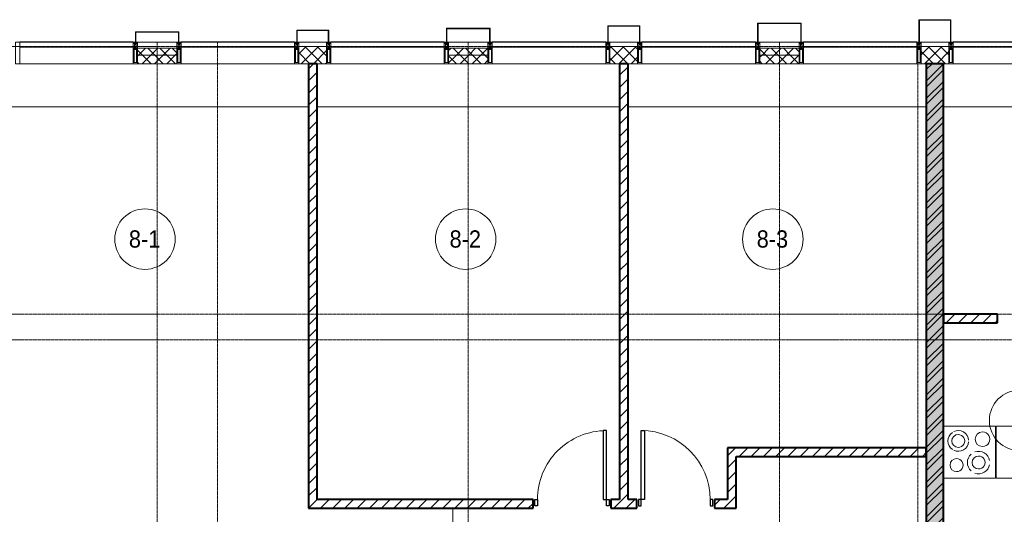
# Model space of a CAD drawing. Header units: millimetres. Extents: x 5617 to 183965, y 7718 to 172958.
# Tile 21 of 120: x 34735 to 46127, y 27680 to 33410. Entities that reach past the tile are written whole.
import ezdxf

# ---------------------------------------------------------------- set-up
doc = ezdxf.new("R2010")
doc.units = ezdxf.units.MM
doc.linetypes.add('ADSK_Линия сетки', pattern=[25, 20, -2.5, 0, -2.5])
doc.linetypes.add('Линия сетки', pattern=[25, 20, -2.5, 0, -2.5])
for name, color, linetype, lineweight in [('Двери', 7, 'Continuous', 18), ('Импосты витража', 7, 'Continuous', 18), ('Колонны', 7, 'Continuous', 18), ('Марки помещений', 7, 'Continuous', 20), ('Мебель', 7, 'Continuous', 18), ('Оси', 7, 'Continuous', 9), ('Панели витража', 7, 'Continuous', 18), ('Перекрытия', 7, 'Continuous', 18), ('Стены', 7, 'Continuous', 18), ('Стены разрез', 7, 'Continuous', 40), ('Стены штриховка', 7, 'Continuous', 40), ('Электрооборудование', 7, 'Continuous', 18), ('Элементы узлов', 7, 'Continuous', 18)]:
    doc.layers.add(name, color=color, linetype=linetype, lineweight=lineweight)
doc.styles.add('Arial_3', font='arial.ttf', dxfattribs={"width": 0.9, "height": 200})
pattern_1 = [(45, (0, 0), (-70.71068, 70.71068), [])]
pattern_2 = [(45, (0, 0), (-70.71068, 70.71068), []), (135, (0, 0), (-70.71068, -70.71068), [])]

# ---------------------------------------------------------------- blocks, each defined once
blk = doc.blocks.new('A_DOR_Door - Вн_3_Одинарная_900x2100-3312618-МКСС_К4_L05_18_600_')
at = {"layer": 'Двери', "color": 254, "lineweight": 30, "true_color": 0xcccccc}
for p, q in [((-430, 20), (-400, 20)), ((-430, -50), (-430, 20)), ((-400, 20), (-400, -50)), ((400, -50), (400, 20)), ((400, 20), (430, 20)), ((430, 20), (430, -50)), ((-400, -50), (-430, -50)), ((-400, -50), (-400, -850)), ((-360, -50), (-400, -50)), ((-400, -50), (-400, -850)), ((-360, -850), (-360, -50)), ((430, -50), (400, -50)), ((-400, -850), (-360, -850))]:
    blk.add_line(p, q, dxfattribs=at)
at = {"layer": 'Двери', "color": 254, "lineweight": 9, "true_color": 0xe5e5e5}
blk.add_arc((-400, -50), 800, 270, 0, dxfattribs=at)
blk = doc.blocks.new('A_DOR_Door - Вн_3_Одинарная_900x2100-3312825-МКСС_К4_L05_18_600_')
at = {"layer": 'Двери', "color": 254, "lineweight": 30, "true_color": 0xcccccc}
for p, q in [((-400, 50), (-400, 850)), ((-400, 850), (-360, 850)), ((-400, 50), (-400, 850)), ((-360, 850), (-360, 50)), ((-430, 50), (-430, -20)), ((-400, 50), (-430, 50)), ((-360, 50), (-400, 50)), ((-400, -20), (-400, 50)), ((430, 50), (400, 50)), ((400, 50), (400, -20)), ((430, -20), (430, 50)), ((-430, -20), (-400, -20)), ((400, -20), (430, -20))]:
    blk.add_line(p, q, dxfattribs=at)
at = {"layer": 'Двери', "color": 254, "lineweight": 9, "true_color": 0xe5e5e5}
blk.add_arc((-400, 50), 800, 360, 90, dxfattribs=at)
blk = doc.blocks.new('MR_Зона обслуживания - MR_Зона обслуживания-2638784-МКСС_К4_L05_18_600_')
at = {"layer": 'Мебель', "color": 254, "lineweight": 9, "true_color": 0xcccccc}
for p, q in [((300, 0), (-300, 0)), ((-300, 0), (-300, -590)), ((300, -590), (300, 0)), ((-300, -590), (300, -590))]:
    blk.add_line(p, q, dxfattribs=at)
blk = doc.blocks.new('MR_Варочная поверхность - Варочная поверхность-2515889-МКСС_К4_L05_18_600_')
at = {"layer": 'Электрооборудование', "color": 253, "true_color": 0xaaaaaa}
for p, q in [((300, 0), (-300, 0)), ((-300, 0), (-300, -600)), ((300, -600), (300, 0)), ((-300, -600), (300, -600))]:
    blk.add_line(p, q, dxfattribs=at)
for centre, radius, start, end in [((-150, -150), 75, 360, 180), ((130, -170), 120, 34.5177, 145.6025), ((130, -170), 75, 0, 180), ((-150, -150), 75, 180, 360), ((130, -170), 120, 154.4081, 265.5891), ((130, -170), 75, 180, 0), ((130, -170), 120, 274.4167, 25.6153), ((-120, -405), 130, 41.0875, 138.9125), ((-120, -405), 75, 0, 180), ((-120, -405), 130, 161.0875, 258.9125), ((-120, -405), 75, 180, 0), ((-120, -405), 130, 281.0875, 18.9125), ((150, -450), 85, 0, 180), ((150, -450), 85, 180, 360)]:
    blk.add_arc(centre, radius, start, end, dxfattribs=at)
blk = doc.blocks.new('135_SLK_K4_AR_rvt-1-МКСС_К4_L05_18_600_')
at = {"layer": 'Стены разрез', "lineweight": 9, "true_color": 0xcccccc}
h = blk.add_hatch(dxfattribs=at)
h.set_pattern_fill('FP_3', color=254, style=0, pattern_type=2)
h.set_pattern_definition(pattern_1)
h.paths.add_polyline_path([(88200, 27750), (88200, 32900), (88100, 32900), (88100, 27750)])
h = blk.add_hatch(dxfattribs=at)
h.set_pattern_fill('FP_3', color=254, style=0, pattern_type=2)
h.set_pattern_definition(pattern_1)
h.paths.add_polyline_path([(91800, 27850), (91800, 32900), (91700, 32900), (91700, 27850)])
h = blk.add_hatch(dxfattribs=at)
h.set_pattern_fill('FP_1', color=254, style=0, pattern_type=2)
h.set_pattern_definition([(50, (0, 0), (218.62117, -19.1268), [22.86, -251.46]), (355, (0, 0), (-42.29187, 229.2684), [18.288, -201.168]), (100.451, (18.22, -1.6), (176.33107, 210.13963), [19.428, -213.708]), (46.184, (0, 60.96), (325.29495, -50.45164), [34.29, -377.19]), (96.636, (27.1, 56.76), (284.883, 296.9127), [29.142, -320.562]), (351.184, (0, 60.96), (284.8858, 296.9107), [27.432, -301.752]), (21, (30.48, 45.72), (181.93753, -122.71832), [22.86, -251.46]), (326, (30.48, 45.72), (74.16223, 221.0262), [18.288, -201.168]), (71.451, (45.64, 35.5), (256.10035, 98.30526), [19.428, -213.708]), (37.5, (0, 0), (3.70639, 101.465895), [3.353, -195.377, 3.353, -200.863, -201.93]), (37.5, (0, 0), (3.70639, 101.465895), [-402.946, 3.353, -198.577]), (7.5, (0, 0), (80.18358, 120.21653), [3.353, -113.081, 3.353, -190.805, -76.962]), (7.5, (0, 0), (80.18358, 120.21653), [-310.591, 3.353, -73.609]), (327.5, (-67.97, 0), (162.708646, -6.87497), [3.353, -72.847, 3.353, -234.391, -315.468]), (327.5, (-67.97, 0), (162.708646, -6.87497), [-313.944, 3.353, -312.115]), (317.5, (-98.45, 0), (177.75468, 30.51183), [3.353, -95.707, 3.353, -154.534, -224.028]), (317.5, (-98.45, 0), (177.75468, 30.51183), [-256.946, 3.353, -220.675])])
h.paths.add_polyline_path([(95250, 25850), (95450, 25850), (95450, 32900), (95250, 32900), (95250, 26544)])
h = blk.add_hatch(dxfattribs=at)
h.set_pattern_fill('FP_2', color=254, style=0, pattern_type=2)
h.set_pattern_definition([(45, (0, 0), (-101.02788, 101.02788), []), (45, (67.35, 0), (-101.02788, 101.02788), [])])
h.paths.add_polyline_path([(95250, 25850), (95450, 25850), (95450, 32900), (95250, 32900), (95250, 26544)])
h = blk.add_hatch(dxfattribs=at)
h.set_pattern_fill('FP_3', color=254, style=0, pattern_type=2)
h.set_pattern_definition(pattern_1)
h.paths.add_polyline_path([(96975, 29900), (97600, 29900), (97600, 30000), (96975, 30000)])
h.paths.add_polyline_path([(96075, 29900), (96075, 30000), (95450, 30000), (95450, 29900)])
h = blk.add_hatch(dxfattribs=at)
h.set_pattern_fill('FP_3', color=254, style=0, pattern_type=2)
h.set_pattern_definition(pattern_1)
h.paths.add_polyline_path([(95250, 28350), (95250, 28450), (92950, 28450), (92950, 28350), (94900, 28350)])
h = blk.add_hatch(dxfattribs=at)
h.set_pattern_fill('FP_3', color=254, style=0, pattern_type=2)
h.set_pattern_definition(pattern_1)
h.paths.add_polyline_path([(93050, 27850), (93050, 28350), (92950, 28350), (92950, 27850)])
h = blk.add_hatch(dxfattribs=at)
h.set_pattern_fill('FP_3', color=254, style=0, pattern_type=2)
h.set_pattern_definition(pattern_1)
h.paths.add_polyline_path([(92800, 27750), (93050, 27750), (93050, 27850), (92800, 27850)])
h.paths.add_polyline_path([(91900, 27750), (91900, 27850), (91600, 27850), (91600, 27750)])
h.paths.add_polyline_path([(90700, 27750), (90700, 27850), (88200, 27850), (88200, 27750)])
at = {"layer": 'Перекрытия', "color": 254, "true_color": 0xcccccc}
for p, q in [((88100, 32400), (84350, 32400)), ((91700, 32400), (88200, 32400)), ((95250, 32400), (91800, 32400)), ((97500, 32400), (95450, 32400))]:
    blk.add_line(p, q, dxfattribs=at)
at = {"layer": 'Стены', "color": 254, "true_color": 0xcccccc}
for p, q in [((89770, 26550), (89770, 27750)), ((89771, 27750), (89771, 26550))]:
    blk.add_line(p, q, dxfattribs=at)
at = {"layer": 'Стены разрез', "color": 254, "true_color": 0xcccccc}
for p, q in [((88200, 32900), (88100, 32900)), ((88100, 32900), (88100, 27750)), ((88200, 27850), (88200, 32900)), ((91800, 32900), (91700, 32900)), ((91700, 32900), (91700, 27850)), ((91800, 27850), (91800, 32900)), ((95250, 32900), (95250, 25850)), ((95450, 32900), (95250, 32900)), ((95450, 25850), (95450, 32900)), ((96075, 30000), (95450, 30000)), ((95450, 30000), (95450, 29900)), ((96075, 29900), (96075, 30000)), ((95450, 29900), (96075, 29900)), ((95250, 28450), (92950, 28450)), ((92950, 28450), (92950, 28350)), ((95250, 28350), (95250, 28450)), ((92950, 28350), (92950, 27850)), ((93050, 27850), (93050, 28350)), ((93050, 28350), (95250, 28350)), ((90700, 27850), (88200, 27850)), ((90700, 27750), (90700, 27850)), ((91700, 27850), (91600, 27850)), ((91600, 27850), (91600, 27750)), ((91900, 27850), (91800, 27850)), ((91900, 27750), (91900, 27850)), ((92950, 27850), (92800, 27850)), ((92800, 27850), (92800, 27750)), ((93050, 27750), (93050, 27850)), ((88100, 27750), (88200, 27750)), ((88200, 27750), (90700, 27750)), ((91600, 27750), (91900, 27750)), ((92800, 27750), (93050, 27750))]:
    blk.add_line(p, q, dxfattribs=at)
at = {"layer": 'Двери', "color": 254, "lineweight": 18, "true_color": 0xcccccc, "rotation": 180}
blk.add_blockref('A_DOR_Door - Вн_3_Одинарная_900x2100-3312618-МКСС_К4_L05_18_600_', (91150, 27800), dxfattribs=at)
at = {"layer": 'Двери', "color": 254, "lineweight": 18, "true_color": 0xcccccc}
blk.add_blockref('A_DOR_Door - Вн_3_Одинарная_900x2100-3312825-МКСС_К4_L05_18_600_', (92350, 27800), dxfattribs=at)
at = {"layer": 'Мебель', "color": 254, "lineweight": 18, "true_color": 0xcccccc, "rotation": 89.99999999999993}
blk.add_blockref('MR_Зона обслуживания - MR_Зона обслуживания-2638784-МКСС_К4_L05_18_600_', (96060, 28400), dxfattribs=at)
at = {"layer": 'Электрооборудование', "color": 253, "lineweight": 18, "true_color": 0xaaaaaa, "rotation": 89.99999999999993}
blk.add_blockref('MR_Варочная поверхность - Варочная поверхность-2515889-МКСС_К4_L05_18_600_', (95450, 28400), dxfattribs=at)
blk = doc.blocks.new('System Panel - A_PAN_Glass-7511681-МКСС_К4_L05_18_600_')
at = {"layer": 'Панели витража', "color": 254, "lineweight": 5, "true_color": 0xcccccc}
for p, q in [((656.25, 0), (-656.25, 0)), ((-656.25, 0), (-656.25, -55)), ((656.25, -55), (656.25, 0)), ((-656.25, -55), (656.25, -55))]:
    blk.add_line(p, q, dxfattribs=at)
blk = doc.blocks.new('Rectangular Mullion - R_InvisibleFrame_50Wx250H-7197024-МКСС_К4_L05_18_600_')
at = {"layer": 'Импосты витража', "color": 254, "lineweight": 5, "true_color": 0xcccccc}
for p, q in [((134740, 33090), (133427.5, 33090)), ((134740, 32900), (133427.5, 32900))]:
    blk.add_line(p, q, dxfattribs=at)
blk = doc.blocks.new('Rectangular Mullion - 50Wx250H-2623690-МКСС_К4_L05_18_600_')
at = {"layer": 'Элементы узлов', "color": 254, "lineweight": 5, "true_color": 0xcccccc}
for p, q in [((-25, 65), (-25, 250)), ((-25, 250), (0, 250)), ((-23, 237), (0, 237)), ((-23, 237), (-23, 74)), ((-15, 84), (-15, 237)), ((25, 250), (0, 250)), ((23, 237), (0, 237)), ((15, 84), (15, 237)), ((23, 237), (23, 74)), ((25, 65), (25, 250)), ((-14, 65), (-25, 65)), ((-24, 15), (-25, 14)), ((-25, 0), (-25, 14)), ((-22, 17), (-24, 17)), ((-24, 17), (-24, 15)), ((-23, 11), (-24, 15)), ((-23, 11), (-24, 10)), ((-24, 1), (-24, 10)), ((-24, 1), (-12, 1)), ((0, 84), (-23, 84)), ((-1, 74), (-23, 74)), ((-23, 10), (-22, 8)), ((-22, 17), (-22, 16)), ((-22, 16), (-21, 16)), ((-22, 8), (-22, 4)), ((-21, 4), (-22, 4)), ((-19, 18), (-21, 16)), ((-21, 4), (-21, 6)), ((-21, 6), (-14, 6)), ((-18, 17), (-19, 18)), ((-7, 17), (-18, 17)), ((-14, 71), (-14, 65)), ((-10, 71), (-14, 71)), ((-14, 6), (-14, 4)), ((-13, 4), (-14, 4)), ((-13, 8), (-11, 11)), ((-13, 8), (-12, 7)), ((-13, 4), (-12, 7)), ((-12, 9), (-12, 15)), ((-12, 15), (0, 15)), ((-12, 1), (-12, 7)), ((-10, 11), (-11, 11)), ((-10, 53), (-10, 71)), ((-9, 53), (-10, 53)), ((-10, 53), (-10, 17)), ((-10, 17), (-8, 17)), ((-10, 1), (-10, 11)), ((-5, 1), (-10, 1)), ((-9, 53), (-7, 55)), ((-9, 18), (-9, 23)), ((-8, 18), (-9, 18)), ((-9, 23), (-2, 30)), ((-8, 17), (-8, 18)), ((-7, 65), (-6, 67)), ((-7, 65), (-7, 55)), ((-7, 18), (-7, 17)), ((-3, 18), (-7, 18)), ((-4, 67), (-6, 67)), ((0, 8), (-5, 8)), ((-5, 1), (-5, 8)), ((-4, 67), (-3, 65)), ((-3, 65), (-3, 55)), ((-1, 53), (-3, 55)), ((-3, 18), (-3, 17)), ((-3, 17), (0, 17)), ((-2, 30), (0, 30)), ((0, 53), (-1, 53)), ((0, 84), (23, 84)), ((0, 53), (1, 53)), ((2, 30), (0, 30)), ((3, 17), (0, 17)), ((0, 15), (0, 17)), ((0, 15), (0, 17)), ((12, 15), (0, 15)), ((0, 0), (0, 8)), ((0, 8), (5, 8)), ((0, 0), (0, 8)), ((1, 74), (23, 74)), ((1, 53), (3, 55)), ((8, 23), (2, 30)), ((4, 67), (3, 65)), ((3, 65), (3, 55)), ((3, 18), (3, 17)), ((3, 18), (7, 18)), ((4, 67), (6, 67)), ((5, 1), (5, 8)), ((5, 1), (10, 1)), ((7, 65), (6, 67)), ((7, 65), (7, 55)), ((9, 53), (7, 55)), ((7, 18), (7, 17)), ((7, 17), (18, 17)), ((8, 18), (8, 18)), ((8, 17), (8, 18)), ((10, 17), (8, 17)), ((9, 53), (10, 53)), ((8, 18), (8, 23)), ((10, 71), (14, 71)), ((10, 53), (10, 71)), ((10, 53), (10, 17)), ((10, 11), (11, 11)), ((10, 1), (10, 11)), ((13, 8), (11, 11)), ((12, 9), (12, 15)), ((13, 8), (12, 7)), ((13, 4), (12, 7)), ((12, 1), (12, 7)), ((24, 1), (12, 1)), ((13, 4), (14, 4)), ((14, 71), (14, 65)), ((14, 65), (25, 65)), ((21, 6), (14, 6)), ((14, 6), (14, 4)), ((18, 17), (19, 18)), ((19, 18), (21, 16)), ((22, 16), (21, 16)), ((21, 4), (21, 6)), ((21, 4), (22, 4)), ((22, 17), (22, 16)), ((22, 17), (24, 17)), ((23, 10), (22, 8)), ((22, 8), (22, 4)), ((23, 11), (24, 15)), ((23, 11), (24, 10)), ((24, 17), (24, 15)), ((24, 15), (25, 14)), ((24, 1), (24, 10)), ((25, 0), (25, 14)), ((-25, 0), (0, 0)), ((25, 0), (0, 0))]:
    blk.add_line(p, q, dxfattribs=at)
for centre, start, end in [((-1, 73), 360, 90), ((1, 73), 90, 180)]:
    blk.add_arc(centre, 0.5, start, end, dxfattribs=at)
blk = doc.blocks.new('Rectangular Mullion - R_StandardFrame_50Wx250H-V63-МКСС_К4_L05_18_600_')
at = {"layer": 'Импосты витража', "color": 254, "lineweight": 5, "true_color": 0xcccccc}
for p, q in [((-25, 0), (-25, 250)), ((-25, 250), (25, 250)), ((25, 250), (25, 0)), ((0, 0), (-25, 0)), ((25, 0), (5, 0))]:
    blk.add_line(p, q, dxfattribs=at)
blk = doc.blocks.new('Rectangular Mullion - R_StandardFrame_50Wx250H-V62-МКСС_К4_L05_18_600_')
at = {"layer": 'Импосты витража', "color": 254, "lineweight": 5, "true_color": 0xcccccc}
for p, q in [((-25, 0), (-25, 250)), ((-25, 250), (25, 250)), ((25, 250), (25, 0)), ((-5, 0), (-25, 0)), ((25, 0), (0, 0))]:
    blk.add_line(p, q, dxfattribs=at)
blk = doc.blocks.new('Rectangular Mullion - R_StandardFrame_50Wx250H-7197023-МКСС_К4_L05_18_600_')
at = {"layer": 'Импосты витража', "color": 254, "lineweight": 5, "true_color": 0xcccccc}
blk.add_line((86577.5, 33150), (86122.5, 33150), dxfattribs=at)
blk = doc.blocks.new('Rectangular Mullion - R_StandardFrame_50Wx250H-7511673-МКСС_К4_L05_18_600_')
at = {"layer": 'Импосты витража', "color": 254, "lineweight": 5, "true_color": 0xcccccc}
for p, q in [((-25, 0), (-25, 250)), ((-25, 250), (25, 250)), ((25, 250), (25, 0)), ((25, 0), (-25, 0))]:
    blk.add_line(p, q, dxfattribs=at)
blk = doc.blocks.new('Rectangular Mullion - R_StandardFrame_50Wx250H-7511671-МКСС_К4_L05_18_600_')
at = {"layer": 'Импосты витража', "color": 254, "lineweight": 5, "true_color": 0xcccccc}
for p, q in [((-25, 0), (-25, 250)), ((-25, 250), (25, 250)), ((25, 250), (25, 0)), ((25, 0), (-25, 0))]:
    blk.add_line(p, q, dxfattribs=at)
blk = doc.blocks.new('System Panel - A_PAN_Glass-7512919-МКСС_К4_L05_18_600_')
at = {"layer": 'Панели витража', "color": 254, "lineweight": 5, "true_color": 0xcccccc}
for p, q in [((656.25, 0), (-656.25, 0)), ((-656.25, 0), (-656.25, -55)), ((656.25, -55), (656.25, 0)), ((-656.25, -55), (656.25, -55))]:
    blk.add_line(p, q, dxfattribs=at)
blk = doc.blocks.new('Rectangular Mullion - R_StandardFrame_50Wx250H-V72-МКСС_К4_L05_18_600_')
at = {"layer": 'Импосты витража', "color": 254, "lineweight": 5, "true_color": 0xcccccc}
for p, q in [((-25, 0), (-25, 250)), ((-25, 250), (25, 250)), ((25, 250), (25, 0)), ((-5, 0), (-25, 0)), ((25, 0), (0, 0))]:
    blk.add_line(p, q, dxfattribs=at)
blk = doc.blocks.new('A_SLK_PAN_Type1 - Прямой тип панели-6538020-МКСС_К4_L05_18_600_')
at = {"layer": 'Колонны', "color": 254, "lineweight": 5, "true_color": 0xcccccc}
for p, q in [((-247.5, 0), (-252.5, 0)), ((-252.5, 0), (-252.5, -220)), ((-247.5, -215), (-247.5, 0)), ((227.5, 0), (-227.5, 0)), ((247.5, 0), (247.5, -215)), ((252.5, 0), (247.5, 0)), ((252.5, -220), (252.5, 0)), ((-252.5, -220), (252.5, -220)), ((247.5, -215), (-247.5, -215))]:
    blk.add_line(p, q, dxfattribs=at)
blk = doc.blocks.new('A_SLK_PAN_Type1 - Прямой тип панели-6538021-МКСС_К4_L05_18_600_')
at = {"layer": 'Колонны', "color": 254, "lineweight": 5, "true_color": 0xcccccc}
for p, q in [((-180, 0), (-185, 0)), ((-185, 0), (-185, -260)), ((-180, -255), (-180, 0)), ((160, 0), (-160, 0)), ((180, 0), (180, -255)), ((185, 0), (180, 0)), ((185, -260), (185, 0)), ((-185, -260), (185, -260)), ((180, -255), (-180, -255))]:
    blk.add_line(p, q, dxfattribs=at)
blk = doc.blocks.new('A_SLK_PAN_Type1 - Прямой тип панели-6538022-МКСС_К4_L05_18_600_')
at = {"layer": 'Колонны', "color": 254, "lineweight": 5, "true_color": 0xcccccc}
for p, q in [((-247.5, 0), (-252.5, 0)), ((-252.5, 0), (-252.5, -160)), ((-247.5, -155), (-247.5, 0)), ((227.5, 0), (-227.5, 0)), ((247.5, 0), (247.5, -155)), ((252.5, 0), (247.5, 0)), ((252.5, -160), (252.5, 0)), ((-252.5, -160), (252.5, -160)), ((247.5, -155), (-247.5, -155))]:
    blk.add_line(p, q, dxfattribs=at)
blk = doc.blocks.new('A_SLK_PAN_Type1 - Прямой тип панели-6537999-МКСС_К4_L05_18_600_')
at = {"layer": 'Колонны', "color": 254, "lineweight": 5, "true_color": 0xcccccc}
for p, q in [((-180, 0), (-185, 0)), ((-185, 0), (-185, -190)), ((-180, -185), (-180, 0)), ((160, 0), (-160, 0)), ((180, 0), (180, -185)), ((185, 0), (180, 0)), ((185, -190), (185, 0)), ((-185, -190), (185, -190)), ((180, -185), (-180, -185))]:
    blk.add_line(p, q, dxfattribs=at)
blk = doc.blocks.new('A_SLK_PAN_Type1 - Прямой тип панели-6538024-МКСС_К4_L05_18_600_')
at = {"layer": 'Колонны', "color": 254, "lineweight": 5, "true_color": 0xcccccc}
for p, q in [((-180, 0), (-185, 0)), ((-185, 0), (-185, -140)), ((-180, -135), (-180, 0)), ((160, 0), (-160, 0)), ((180, 0), (180, -135)), ((185, 0), (180, 0)), ((185, -140), (185, 0)), ((-185, -140), (185, -140)), ((180, -135), (-180, -135))]:
    blk.add_line(p, q, dxfattribs=at)
blk = doc.blocks.new('A_PAN_VentilationGrill - Горизонтальные_Стекло-7590673-МКСС_К4_L05_18_600_')
at = {"layer": 'Панели витража', "lineweight": 5, "true_color": 0xcccccc}
h = blk.add_hatch(dxfattribs=at)
h.set_pattern_fill('FP_11', color=254, style=0, pattern_type=2)
h.set_pattern_definition([(45, (-85416.25, -33150), (-106.06602, 106.06602), [])])
h.paths.add_polyline_path([(656.25, -60), (656.25, -55), (-656.25, -55), (-656.25, -60)])
h.paths.add_polyline_path([(656.25, 0), (656.25, 3), (-656.25, 3), (-656.25, 0)])
at = {"layer": 'Панели витража', "color": 254, "lineweight": 5, "true_color": 0xcccccc}
for p, q in [((-656.25, 3), (656.25, 3)), ((-656.25, 0), (-656.25, 3)), ((656.25, 3), (656.25, 0))]:
    blk.add_line(p, q, dxfattribs=at)
blk = doc.blocks.new('A_PAN_VentilationGrill - Горизонтальные_Стекло-V74-МКСС_К4_L05_18_600_')
at = {"layer": 'Панели витража', "lineweight": 5, "true_color": 0xcccccc}
h = blk.add_hatch(dxfattribs=at)
h.set_pattern_fill('FP_12', color=254, style=0, pattern_type=2)
h.set_pattern_definition([(45, (-87283.75, -33150), (-106.06602, 106.06602), [])])
h.paths.add_polyline_path([(656, -60), (656, -55), (-656, -55), (-656, -60), (564, -60)])
h.paths.add_polyline_path([(564, 0), (656, 0), (656, 3), (-656, 3), (-656, 0)])
at = {"layer": 'Панели витража', "color": 254, "lineweight": 5, "true_color": 0xcccccc}
for p, q in [((-656, 3), (656, 3)), ((-656, 0), (-656, 3)), ((656, 3), (656, 0))]:
    blk.add_line(p, q, dxfattribs=at)
blk = doc.blocks.new('A_PAN_VentilationGrill - Горизонтальные_Стекло-V75-МКСС_К4_L05_18_600_')
at = {"layer": 'Панели витража', "lineweight": 5, "true_color": 0xcccccc}
h = blk.add_hatch(dxfattribs=at)
h.set_pattern_fill('FP_13', color=254, style=0, pattern_type=2)
h.set_pattern_definition([(45, (-89016.25, -33150), (-106.06602, 106.06602), [])])
h.paths.add_polyline_path([(656, -60), (656, -55), (-656, -55), (-656, -60), (595, -60)])
h.paths.add_polyline_path([(-656, 0), (656, 0), (656, 3), (-656, 3)])
at = {"layer": 'Панели витража', "color": 254, "lineweight": 5, "true_color": 0xcccccc}
for p, q in [((-656, 3), (656, 3)), ((-656, 0), (-656, 3)), ((656, 3), (656, 0))]:
    blk.add_line(p, q, dxfattribs=at)
blk = doc.blocks.new('A_PAN_VentilationGrill - Горизонтальные_Стекло-V76-МКСС_К4_L05_18_600_')
at = {"layer": 'Панели витража', "lineweight": 5, "true_color": 0xcccccc}
h = blk.add_hatch(dxfattribs=at)
h.set_pattern_fill('FP_14', color=254, style=0, pattern_type=2)
h.set_pattern_definition([(45, (-90883.75, -33150), (-106.06602, 106.06602), [])])
h.paths.add_polyline_path([(656, -60), (656, -55), (-656, -55), (-656, -60), (490, -60)])
h.paths.add_polyline_path([(-656, 0), (656, 0), (656, 3), (-656, 3)])
at = {"layer": 'Панели витража', "color": 254, "lineweight": 5, "true_color": 0xcccccc}
for p, q in [((-656, 3), (656, 3)), ((-656, 0), (-656, 3)), ((656, 3), (656, 0))]:
    blk.add_line(p, q, dxfattribs=at)
blk = doc.blocks.new('A_PAN_VentilationGrill - Горизонтальные_Стекло-V77-МКСС_К4_L05_18_600_')
at = {"layer": 'Панели витража', "lineweight": 5, "true_color": 0xcccccc}
h = blk.add_hatch(dxfattribs=at)
h.set_pattern_fill('FP_15', color=254, style=0, pattern_type=2)
h.set_pattern_definition([(45, (-92616.25, -33150), (-106.06602, 106.06602), [])])
h.paths.add_polyline_path([(656, -60), (656, -55), (-656, -55), (-656, -60), (521, -60)])
h.paths.add_polyline_path([(-656, 0), (656, 0), (656, 3), (-656, 3)])
at = {"layer": 'Панели витража', "color": 254, "lineweight": 5, "true_color": 0xcccccc}
for p, q in [((-656, 3), (656, 3)), ((-656, 0), (-656, 3)), ((656, 3), (656, 0))]:
    blk.add_line(p, q, dxfattribs=at)
blk = doc.blocks.new('A_PAN_VentilationGrill - Горизонтальные_Стекло-V78-МКСС_К4_L05_18_600_')
at = {"layer": 'Панели витража', "lineweight": 5, "true_color": 0xcccccc}
h = blk.add_hatch(dxfattribs=at)
h.set_pattern_fill('FP_16', color=254, style=0, pattern_type=2)
h.set_pattern_definition([(45, (-94483.75, -33150), (-106.06602, 106.06602), [])])
h.paths.add_polyline_path([(656, -60), (656, -55), (-656, -55), (-656, -60), (416, -60)])
h.paths.add_polyline_path([(-656, 0), (656, 0), (656, 3), (-656, 3)])
at = {"layer": 'Панели витража', "color": 254, "lineweight": 5, "true_color": 0xcccccc}
for p, q in [((-656, 3), (656, 3)), ((-656, 0), (-656, 3)), ((656, 3), (656, 0))]:
    blk.add_line(p, q, dxfattribs=at)
blk = doc.blocks.new('A_PAN_VentilationGrill - Горизонтальные_Стекло-V79-МКСС_К4_L05_18_600_')
at = {"layer": 'Панели витража', "lineweight": 5, "true_color": 0xcccccc}
h = blk.add_hatch(dxfattribs=at)
h.set_pattern_fill('FP_17', color=254, style=0, pattern_type=2)
h.set_pattern_definition([(45, (-96216.25, -33150), (-106.06602, 106.06602), [])])
h.paths.add_polyline_path([(656, -60), (656, -55), (-656, -55), (-656, -60), (446, -60)])
h.paths.add_polyline_path([(-656, 0), (656, 0), (656, 3), (-656, 3)])
at = {"layer": 'Панели витража', "color": 254, "lineweight": 5, "true_color": 0xcccccc}
for p, q in [((-656, 3), (656, 3)), ((-656, 0), (-656, 3)), ((656, 3), (656, 0))]:
    blk.add_line(p, q, dxfattribs=at)
blk = doc.blocks.new('135_SLK_K4_AR_FCD_rvt-1-МКСС_К4_L05_18_600_')
at = {"layer": 'Стены разрез', "lineweight": 5, "true_color": 0xcccccc}
h = blk.add_hatch(dxfattribs=at)
h.set_pattern_fill('FP_4', color=254, style=0, pattern_type=2)
h.set_pattern_definition(pattern_2)
h.paths.add_polyline_path([(86578, 33000), (86578, 33080), (86123, 33080), (86123, 33000)])
h = blk.add_hatch(dxfattribs=at)
h.set_pattern_fill('FP_4', color=254, style=0, pattern_type=2)
h.set_pattern_definition(pattern_2)
h.paths.add_polyline_path([(88310, 32900), (88310, 33100), (87990, 33100), (87990, 32900), (88289, 32900)])
h = blk.add_hatch(dxfattribs=at)
h.set_pattern_fill('FP_4', color=254, style=0, pattern_type=2)
h.set_pattern_definition(pattern_2)
h.paths.add_polyline_path([(90178, 33000), (90178, 33080), (89723, 33080), (89723, 33000), (90052, 33000)])
h = blk.add_hatch(dxfattribs=at)
h.set_pattern_fill('FP_4', color=254, style=0, pattern_type=2)
h.set_pattern_definition(pattern_2)
h.paths.add_polyline_path([(91910, 32900), (91910, 33100), (91590, 33100), (91590, 32900), (91815, 32900)])
h = blk.add_hatch(dxfattribs=at)
h.set_pattern_fill('FP_4', color=254, style=0, pattern_type=2)
h.set_pattern_definition(pattern_2)
h.paths.add_polyline_path([(93323, 33000), (93778, 33000), (93778, 33080), (93323, 33080)])
h = blk.add_hatch(dxfattribs=at)
h.set_pattern_fill('FP_4', color=254, style=0, pattern_type=2)
h.set_pattern_definition(pattern_2)
h.paths.add_polyline_path([(95510, 32900), (95510, 33100), (95190, 33100), (95190, 32900), (95340, 32900)])
h = blk.add_hatch(dxfattribs=at)
h.set_pattern_fill('FP_4', color=254, style=0, pattern_type=2)
h.set_pattern_definition(pattern_2)
h.paths.add_polyline_path([(86578, 32900), (86578, 33000), (86123, 33000), (86123, 32900)])
h = blk.add_hatch(dxfattribs=at)
h.set_pattern_fill('FP_4', color=254, style=0, pattern_type=2)
h.set_pattern_definition(pattern_2)
h.paths.add_polyline_path([(90178, 32900), (90178, 33000), (89723, 33000), (89723, 32900), (90052, 32900)])
h = blk.add_hatch(dxfattribs=at)
h.set_pattern_fill('FP_4', color=254, style=0, pattern_type=2)
h.set_pattern_definition(pattern_2)
h.paths.add_polyline_path([(93778, 32900), (93778, 33000), (93323, 33000), (93323, 32900), (93577, 32900)])
at = {"layer": 'Колонны', "color": 254, "lineweight": 9, "true_color": 0xcccccc}
for p, q in [((86603, 33270), (86098, 33270)), ((86098, 33270), (86098, 33150)), ((86603, 33150), (86603, 33270)), ((86103, 33150), (86103, 33265)), ((86103, 33265), (86598, 33265)), ((86598, 33265), (86598, 33150)), ((86098, 33150), (86103, 33150)), ((86598, 33150), (86603, 33150))]:
    blk.add_line(p, q, dxfattribs=at)
at = {"layer": 'Стены разрез', "color": 254, "lineweight": 9, "true_color": 0xcccccc}
for p, q in [((86578, 33080), (86123, 33080)), ((86123, 33080), (86123, 32900)), ((86578, 32900), (86578, 33080)), ((88310, 33100), (87990, 33100)), ((87990, 33100), (87990, 32900)), ((88310, 32900), (88310, 33100)), ((90178, 33080), (89723, 33080)), ((89723, 33080), (89723, 32900)), ((90178, 32900), (90178, 33080)), ((91910, 33100), (91590, 33100)), ((91590, 33100), (91590, 32900)), ((91910, 32900), (91910, 33100)), ((93778, 33080), (93323, 33080)), ((93323, 33080), (93323, 32900)), ((93778, 32900), (93778, 33080)), ((95510, 33100), (95190, 33100)), ((95190, 33100), (95190, 32900)), ((95510, 32900), (95510, 33100)), ((86123, 32900), (86578, 32900)), ((87990, 32900), (88310, 32900)), ((89723, 32900), (90178, 32900)), ((91590, 32900), (91910, 32900)), ((93323, 32900), (93778, 32900)), ((95190, 32900), (95510, 32900))]:
    blk.add_line(p, q, dxfattribs=at)
at = {"layer": 'Стены штриховка', "color": 254, "lineweight": 9, "true_color": 0xcccccc}
for p, q in [((86578, 33000), (86123, 33000)), ((90178, 33000), (89723, 33000)), ((93778, 33000), (93323, 33000))]:
    blk.add_line(p, q, dxfattribs=at)
at = {"layer": 'Импосты витража', "color": 254, "lineweight": 5, "true_color": 0xcccccc, "extrusion": (0, 0, -1), "rotation": 180}
for name, p in [('Rectangular Mullion - R_StandardFrame_50Wx250H-V72-МКСС_К4_L05_18_600_', (-84735, 33150)), ('Rectangular Mullion - 50Wx250H-2623690-МКСС_К4_L05_18_600_', (-86098, 33150)), ('Rectangular Mullion - R_StandardFrame_50Wx250H-7511673-МКСС_К4_L05_18_600_', (-86098, 33150)), ('Rectangular Mullion - 50Wx250H-2623690-МКСС_К4_L05_18_600_', (-86603, 33150)), ('Rectangular Mullion - R_StandardFrame_50Wx250H-7511671-МКСС_К4_L05_18_600_', (-86603, 33150)), ('Rectangular Mullion - 50Wx250H-2623690-МКСС_К4_L05_18_600_', (-87965, 33150)), ('Rectangular Mullion - R_StandardFrame_50Wx250H-V63-МКСС_К4_L05_18_600_', (-87965, 33150)), ('Rectangular Mullion - 50Wx250H-2623690-МКСС_К4_L05_18_600_', (-88335, 33150)), ('Rectangular Mullion - R_StandardFrame_50Wx250H-V62-МКСС_К4_L05_18_600_', (-88335, 33150)), ('Rectangular Mullion - 50Wx250H-2623690-МКСС_К4_L05_18_600_', (-89698, 33150)), ('Rectangular Mullion - R_StandardFrame_50Wx250H-V63-МКСС_К4_L05_18_600_', (-89698, 33150)), ('Rectangular Mullion - 50Wx250H-2623690-МКСС_К4_L05_18_600_', (-90203, 33150)), ('Rectangular Mullion - R_StandardFrame_50Wx250H-V62-МКСС_К4_L05_18_600_', (-90203, 33150)), ('Rectangular Mullion - 50Wx250H-2623690-МКСС_К4_L05_18_600_', (-91565, 33150)), ('Rectangular Mullion - R_StandardFrame_50Wx250H-V63-МКСС_К4_L05_18_600_', (-91565, 33150)), ('Rectangular Mullion - 50Wx250H-2623690-МКСС_К4_L05_18_600_', (-91935, 33150)), ('Rectangular Mullion - R_StandardFrame_50Wx250H-V62-МКСС_К4_L05_18_600_', (-91935, 33150)), ('Rectangular Mullion - 50Wx250H-2623690-МКСС_К4_L05_18_600_', (-93298, 33150)), ('Rectangular Mullion - R_StandardFrame_50Wx250H-V63-МКСС_К4_L05_18_600_', (-93298, 33150)), ('Rectangular Mullion - 50Wx250H-2623690-МКСС_К4_L05_18_600_', (-93803, 33150)), ('Rectangular Mullion - R_StandardFrame_50Wx250H-V62-МКСС_К4_L05_18_600_', (-93803, 33150)), ('Rectangular Mullion - 50Wx250H-2623690-МКСС_К4_L05_18_600_', (-95165, 33150)), ('Rectangular Mullion - R_StandardFrame_50Wx250H-V63-МКСС_К4_L05_18_600_', (-95165, 33150)), ('Rectangular Mullion - 50Wx250H-2623690-МКСС_К4_L05_18_600_', (-95535, 33150)), ('Rectangular Mullion - R_StandardFrame_50Wx250H-V62-МКСС_К4_L05_18_600_', (-95535, 33150))]:
    blk.add_blockref(name, p, dxfattribs=at)
at = {"layer": 'Импосты витража', "color": 254, "lineweight": 5, "true_color": 0xcccccc}
for name, p in [('Rectangular Mullion - R_InvisibleFrame_50Wx250H-7197024-МКСС_К4_L05_18_600_', (-48667, 0)), ('Rectangular Mullion - R_StandardFrame_50Wx250H-7197023-МКСС_К4_L05_18_600_', (0, 0)), ('Rectangular Mullion - R_InvisibleFrame_50Wx250H-7197024-МКСС_К4_L05_18_600_', (-46800, 0)), ('Rectangular Mullion - R_InvisibleFrame_50Wx250H-7197024-МКСС_К4_L05_18_600_', (-45068, 0)), ('Rectangular Mullion - R_InvisibleFrame_50Wx250H-7197024-МКСС_К4_L05_18_600_', (-43200, 0)), ('Rectangular Mullion - R_InvisibleFrame_50Wx250H-7197024-МКСС_К4_L05_18_600_', (-41468, 0)), ('Rectangular Mullion - R_InvisibleFrame_50Wx250H-7197024-МКСС_К4_L05_18_600_', (-39600, 0)), ('Rectangular Mullion - R_InvisibleFrame_50Wx250H-7197024-МКСС_К4_L05_18_600_', (-37867, 0))]:
    blk.add_blockref(name, p, dxfattribs=at)
at = {"layer": 'Колонны', "color": 254, "lineweight": 5, "true_color": 0xcccccc, "rotation": 180}
for name, p in [('A_SLK_PAN_Type1 - Прямой тип панели-6538021-МКСС_К4_L05_18_600_', (95350, 33150)), ('A_SLK_PAN_Type1 - Прямой тип панели-6538024-МКСС_К4_L05_18_600_', (88150, 33150)), ('A_SLK_PAN_Type1 - Прямой тип панели-6538022-МКСС_К4_L05_18_600_', (89950, 33150)), ('A_SLK_PAN_Type1 - Прямой тип панели-6537999-МКСС_К4_L05_18_600_', (91750, 33150)), ('A_SLK_PAN_Type1 - Прямой тип панели-6538020-МКСС_К4_L05_18_600_', (93550, 33150))]:
    blk.add_blockref(name, p, dxfattribs=at)
at = {"layer": 'Панели витража', "color": 254, "lineweight": 5, "true_color": 0xcccccc}
for name, p in [('A_PAN_VentilationGrill - Горизонтальные_Стекло-7590673-МКСС_К4_L05_18_600_', (85416, 33150)), ('A_PAN_VentilationGrill - Горизонтальные_Стекло-V74-МКСС_К4_L05_18_600_', (87284, 33150)), ('A_PAN_VentilationGrill - Горизонтальные_Стекло-V75-МКСС_К4_L05_18_600_', (89016, 33150)), ('A_PAN_VentilationGrill - Горизонтальные_Стекло-V76-МКСС_К4_L05_18_600_', (90884, 33150)), ('A_PAN_VentilationGrill - Горизонтальные_Стекло-V77-МКСС_К4_L05_18_600_', (92616, 33150)), ('A_PAN_VentilationGrill - Горизонтальные_Стекло-V78-МКСС_К4_L05_18_600_', (94484, 33150)), ('A_PAN_VentilationGrill - Горизонтальные_Стекло-V79-МКСС_К4_L05_18_600_', (96216, 33150)), ('System Panel - A_PAN_Glass-7512919-МКСС_К4_L05_18_600_', (85416, 33150)), ('System Panel - A_PAN_Glass-7511681-МКСС_К4_L05_18_600_', (87284, 33150)), ('System Panel - A_PAN_Glass-7511681-МКСС_К4_L05_18_600_', (89016, 33150)), ('System Panel - A_PAN_Glass-7511681-МКСС_К4_L05_18_600_', (90884, 33150)), ('System Panel - A_PAN_Glass-7511681-МКСС_К4_L05_18_600_', (92616, 33150)), ('System Panel - A_PAN_Glass-7511681-МКСС_К4_L05_18_600_', (94484, 33150)), ('System Panel - A_PAN_Glass-7511681-МКСС_К4_L05_18_600_', (96216, 33150))]:
    blk.add_blockref(name, p, dxfattribs=at)
blk = doc.blocks.new('050_Марка_Помещение - Номер-620969-МКСС_К4_L05_18_600_')
at = {"layer": 'Марки помещений'}
blk.add_circle((0, 0), 3.5, dxfattribs=at)

msp = doc.modelspace()

# ---------------------------------------------------------------- linework, layer by layer
at = {"layer": 'Оси', "linetype": 'ADSK_Линия сетки'}
for p, q in [((86966.3, 33100), (26901, 33100)), ((86966.3, 30000), (28171, 30000)), ((86966.3, 29700), (26901, 29700))]:
    msp.add_line(p, q, dxfattribs=at)
at = {"layer": 'Оси', "linetype": 'Линия сетки'}
for p, q in [((36324.8, 12025.7), (36324.8, 33150)), ((37024.8, 13295.7), (37024.8, 33150)), ((39924.8, 12025.7), (39924.8, 33150)), ((43524.8, 12025.7), (43524.8, 33150)), ((45124.8, 12025.7), (45124.8, 33150))]:
    msp.add_line(p, q, dxfattribs=at)

# ---------------------------------------------------------------- block references
at = {"lineweight": 5}
for name in ['135_SLK_K4_AR_FCD_rvt-1-МКСС_К4_L05_18_600_', '135_SLK_K4_AR_rvt-1-МКСС_К4_L05_18_600_']:
    msp.add_blockref(name, (-50025.2, 0), dxfattribs=at)
at = {"layer": 'Марки помещений', "xscale": 99.99999999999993, "yscale": 99.99999999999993, "zscale": 99.99999999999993}
for p in [(36184.5, 30867.7), (39895, 30867.7), (43449, 30867.7), (46304.1, 28768.4)]:
    msp.add_blockref('050_Марка_Помещение - Номер-620969-МКСС_К4_L05_18_600_', p, dxfattribs=at)

# ---------------------------------------------------------------- texts
at = {"layer": 'Марки помещений', "lineweight": 9, "char_height": 200, "width": 447.342, "attachment_point": 1, "style": 'Arial_3'}
for s, insert in [('8-1', (35997.9, 30969.4)), ('8-2', (39708.4, 30969.4)), ('8-3', (43262.5, 30969.4))]:
    msp.add_mtext(s, dxfattribs=dict(at, insert=insert))

doc.saveas('drawing.dxf')
